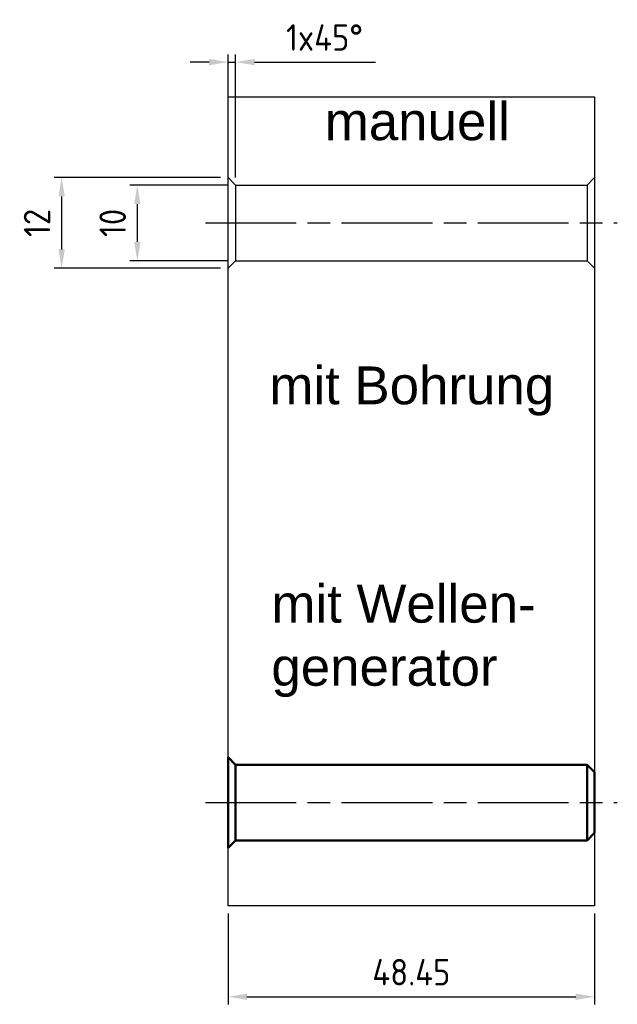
# Model space of a CAD drawing. Header units: millimetres. Extents: x 54 to 133, y 29 to 159.
import ezdxf

# ---------------------------------------------------------------- set-up
doc = ezdxf.new("R2010")
doc.units = ezdxf.units.MM
doc.linetypes.add('AM_ISO08W050', pattern=[18, 12, -1.5, 3, -1.5])
for name, color, linetype, lineweight in [('AM_0', 7, 'Continuous', 50), ('AM_5', 3, 'Continuous', 25), ('AM_7', 4, 'AM_ISO08W050', 25)]:
    doc.layers.add(name, color=color, linetype=linetype, lineweight=lineweight)
doc.styles.get("Standard").update_dxf_attribs({"font": 'ISOCP.SHX'})
doc.dimstyles.new('AM_DIN$0', dxfattribs={"dimtxt": 3.5, "dimasz": 2.5, "dimexe": 1, "dimexo": 1, "dimgap": 1.5, "dimtad": 1, "dimdsep": 46, "dimtxsty": 'Standard', "dimcen": 0, "dimclrd": 256, "dimclre": 256, "dimclrt": 2, "dimadec": 0, "dimazin": 2, "dimtp": 0.1, "dimtm": 0.1, "dimtfac": 0.71, "dimtdec": 3, "dimtmove": 0, "dimatfit": 3, "dimfxl": 0, "dimlwd": -1, "dimlwe": -1, "dimarcsym": 0})

# ---------------------------------------------------------------- blocks, each defined once
blk = doc.blocks.new('*D5')
at = {"layer": 'AM_5'}
for p, q in [((79, 153.56), (76.5, 153.56)), ((81.5, 139.31), (81.5, 154.56)), ((81.5, 153.56), (82.5, 153.56)), ((82.5, 138.31), (82.5, 154.56)), ((85, 153.56), (101, 153.56))]:
    blk.add_line(p, q, dxfattribs=at)
for points in [[(79, 153.98), (79, 153.14), (81.5, 153.56)], [(85, 153.98), (85, 153.14), (82.5, 153.56)]]:
    blk.add_solid(points, dxfattribs=at)
at = {"layer": 'Defpoints', "color": 0}
for p in [(82.5, 153.56), (81.5, 138.31), (82.5, 137.31)]:
    blk.add_point(p, dxfattribs=at)
at = {"layer": 'AM_5', "color": 2, "insert": (94.25, 156.81), "char_height": 3.5, "attachment_point": 5}
blk.add_mtext('1x45°', dxfattribs=at)
blk = doc.blocks.new('*D6')
at = {"layer": 'AM_5'}
for p, q in [((80.5, 138.31), (58.5, 138.31)), ((59.5, 135.81), (59.5, 128.81)), ((80.5, 126.31), (58.5, 126.31))]:
    blk.add_line(p, q, dxfattribs=at)
for points in [[(59.09, 135.81), (59.92, 135.81), (59.5, 138.31)], [(59.09, 128.81), (59.92, 128.81), (59.5, 126.31)]]:
    blk.add_solid(points, dxfattribs=at)
at = {"layer": 'Defpoints', "color": 0}
for p in [(81.5, 138.31), (59.5, 126.31), (81.5, 126.31)]:
    blk.add_point(p, dxfattribs=at)
at = {"layer": 'AM_5', "color": 2, "insert": (56.25, 132.31), "char_height": 3.5, "attachment_point": 5, "rotation": 90}
blk.add_mtext('12', dxfattribs=at)
blk = doc.blocks.new('*D7')
at = {"layer": 'AM_5'}
for p, q in [((81.5, 137.31), (68.5, 137.31)), ((69.5, 134.81), (69.5, 129.81)), ((81.5, 127.31), (68.5, 127.31))]:
    blk.add_line(p, q, dxfattribs=at)
for points in [[(69.09, 134.81), (69.92, 134.81), (69.5, 137.31)], [(69.09, 129.81), (69.92, 129.81), (69.5, 127.31)]]:
    blk.add_solid(points, dxfattribs=at)
at = {"layer": 'Defpoints', "color": 0}
for p in [(82.5, 137.31), (69.5, 127.31), (82.5, 127.31)]:
    blk.add_point(p, dxfattribs=at)
at = {"layer": 'AM_5', "color": 2, "insert": (66.25, 132.31), "char_height": 3.5, "attachment_point": 5, "rotation": 90}
blk.add_mtext('10', dxfattribs=at)
blk = doc.blocks.new('*D13')
at = {"layer": 'AM_5'}
for p, q in [((81.5, 41.05), (81.5, 29.05)), ((129.95, 41.05), (129.95, 29.05)), ((84, 30.05), (127.45, 30.05))]:
    blk.add_line(p, q, dxfattribs=at)
for points in [[(84, 30.47), (84, 29.64), (81.5, 30.05)], [(127.45, 30.47), (127.45, 29.64), (129.95, 30.05)]]:
    blk.add_solid(points, dxfattribs=at)
at = {"layer": 'Defpoints', "color": 0}
for p in [(81.5, 42.05), (129.95, 42.05), (129.95, 30.05)]:
    blk.add_point(p, dxfattribs=at)
at = {"layer": 'AM_5', "color": 2, "insert": (105.73, 33.3), "char_height": 3.5, "attachment_point": 5}
blk.add_mtext('48.45', dxfattribs=at)

msp = doc.modelspace()

# ---------------------------------------------------------------- linework, layer by layer
for p, q in [((82.502, 137.309), (81.502, 138.309)), ((128.954, 137.309), (129.954, 138.309)), ((82.502, 137.309), (128.954, 137.309)), ((82.502, 137.309), (82.502, 127.309)), ((128.954, 137.309), (128.954, 127.309)), ((82.502, 127.309), (81.502, 126.309)), ((82.502, 127.309), (128.954, 127.309)), ((128.954, 127.309), (129.954, 126.309))]:
    msp.add_line(p, q)
msp.add_lwpolyline([(81.502, 148.966), (129.954, 148.966), (129.954, 42.054), (81.502, 42.054)], close=True)
at = {"layer": 'AM_0'}
for p, q in [((81.502, 61.709), (81.502, 49.709)), ((82.502, 60.709), (81.502, 61.709)), ((82.502, 60.709), (128.952, 60.709)), ((82.502, 60.709), (82.502, 50.709)), ((128.952, 60.709), (128.952, 50.709)), ((128.952, 60.709), (129.952, 59.709)), ((129.952, 59.709), (129.952, 51.709)), ((128.952, 50.709), (129.952, 51.709)), ((82.502, 50.709), (81.502, 49.709)), ((82.502, 50.709), (128.952, 50.709))]:
    msp.add_line(p, q, dxfattribs=at)
at = {"layer": 'AM_7'}
for p, q in [((78.502, 132.309), (132.954, 132.309)), ((78.502, 55.709), (132.952, 55.709))]:
    msp.add_line(p, q, dxfattribs=at)

# ---------------------------------------------------------------- texts
at = {"char_height": 5, "attachment_point": 1}
for s, insert, width in [('{\\fArial|b0|i0|c0|p34;manuell}', (94.286, 148.245), 34.66861), ('{\\fArial|b0|i0|c0|p34;mit Bohrung}', (86.958, 113.341), 42.99641), ('{\\fArial|b0|i0|c0|p34;mit Wellen- generator}', (87.229, 84.487), 39.09259)]:
    msp.add_mtext(s, dxfattribs=dict(at, insert=insert, width=width))

# ---------------------------------------------------------------- dimensions: what is measured, and where the dimension line sits
at = {"layer": 'AM_5'}
dim = msp.add_linear_dim(base=(82.502, 153.559), p1=(81.502, 138.309), p2=(82.502, 137.309), text='<>x45°', dimstyle='AM_DIN$0', dxfattribs=at)
dim.commit()
dim.dimension.update_dxf_attribs({"geometry": '*D5', "text_midpoint": (94.252, 153.559), "dimtype": 160})
for base, p1, p2, angle, picture, middle in [((59.502, 126.309), (81.502, 138.309), (81.502, 126.309), 90, '*D6', (56.251, 132.309)), ((69.502, 127.309), (82.502, 137.309), (82.502, 127.309), 90, '*D7', (66.252, 132.309)), ((129.954, 30.054), (81.502, 42.054), (129.954, 42.054), 0, '*D13', (105.728, 33.304))]:
    dim = msp.add_linear_dim(base=base, p1=p1, p2=p2, angle=angle, dimstyle='AM_DIN$0', dxfattribs=at)
    dim.commit()
    dim.dimension.update_dxf_attribs({"geometry": picture, "text_midpoint": middle})

doc.saveas('drawing.dxf')
